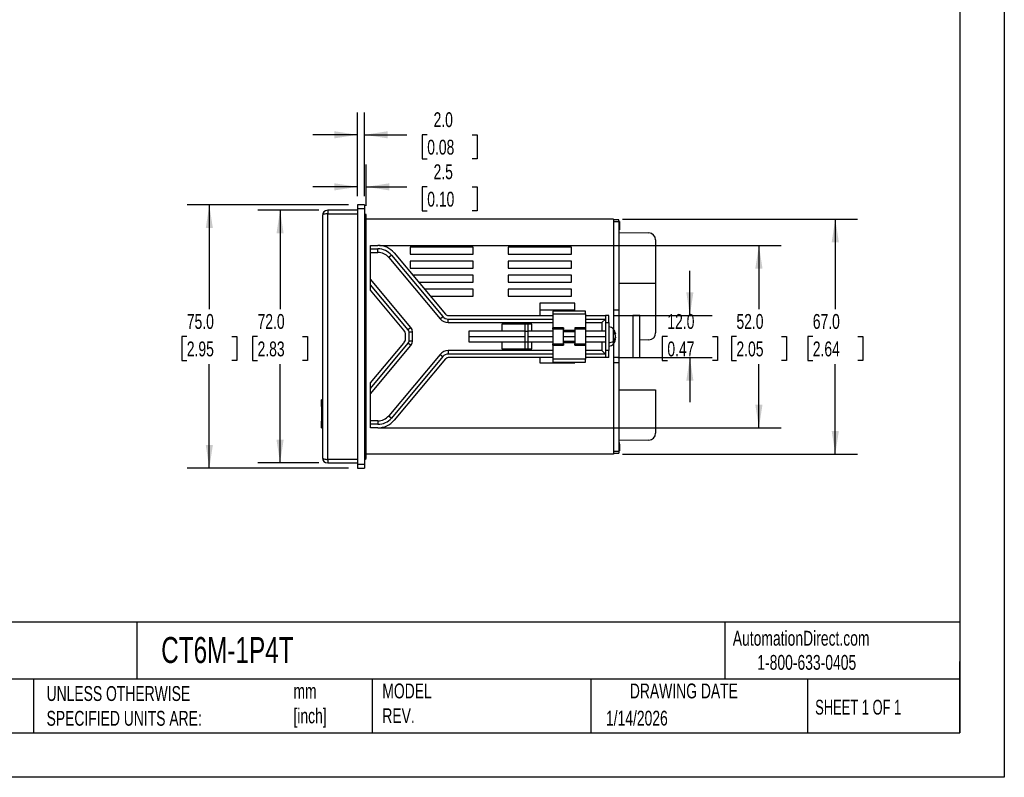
# Model space of a CAD drawing. Header units: millimetres. Extents: x 0 to 559, y 0 to 432.
# Tile 3 of 7: x 278 to 559, y 0 to 216. Entities that reach past the tile are written whole.
import ezdxf

# ---------------------------------------------------------------- set-up
doc = ezdxf.new("R2010")
doc.units = ezdxf.units.MM
doc.header["$LTSCALE"] = 2
doc.linetypes.add('CENTERX2', pattern=[20.32, 12.7, -2.54, 2.54, -2.54])
doc.layers.add('DIMENSIONS', color=140, linetype='Continuous', lineweight=25)
doc.layers.add('TEXT', color=140, linetype='Continuous', lineweight=25)
doc.styles.add('SLDTEXTSTYLE0', font='TXT', dxfattribs={"width": 0.7})
doc.styles.add('SLDTEXTSTYLE1', font='TXT', dxfattribs={"width": 0.65})
doc.dimstyles.new('SLDDIMSTYLE1', dxfattribs={"dimtxt": 4.316016, "dimasz": 6.604, "dimexe": 0, "dimexo": 0.0625, "dimgap": 1.079004, "dimtad": 0, "dimtih": 1, "dimtoh": 1, "dimdec": 1, "dimrnd": 1e-09, "dimzin": 4, "dimdsep": 46, "dimtxsty": 'SLDTEXTSTYLE0', "dimsah": 1, "dimcen": 0.09, "dimadec": 0, "dimazin": 1, "dimtfac": 1, "dimtdec": 1, "dimtofl": 0, "dimtmove": 0, "dimatfit": 3, "dimfxl": 0, "dimfrac": 2, "dimtolj": 1, "dimtzin": 12, "dimarcsym": 0})
doc.dimstyles.new('SLDDIMSTYLE2', dxfattribs={"dimtxt": 4.316016, "dimasz": 6.604, "dimexe": 0, "dimexo": 0.0625, "dimgap": 1.079004, "dimtad": 0, "dimtih": 1, "dimtoh": 1, "dimdec": 1, "dimrnd": 1e-09, "dimzin": 4, "dimdsep": 46, "dimtxsty": 'SLDTEXTSTYLE0', "dimsah": 1, "dimcen": 0.09, "dimadec": 0, "dimazin": 1, "dimtfac": 1, "dimtdec": 1, "dimtmove": 0, "dimatfit": 0, "dimfxl": 0, "dimfrac": 2, "dimtolj": 1, "dimtzin": 12, "dimarcsym": 0})
doc.dimstyles.new('SLDDIMSTYLE3', dxfattribs={"dimtxt": 4.316016, "dimasz": 6.604, "dimexe": 0, "dimexo": 0.0625, "dimgap": 1.079004, "dimtad": 0, "dimtih": 1, "dimtoh": 1, "dimdec": 1, "dimrnd": 1e-09, "dimzin": 12, "dimdsep": 46, "dimtxsty": 'SLDTEXTSTYLE0', "dimsah": 1, "dimcen": 0.09, "dimadec": 0, "dimazin": 3, "dimtfac": 1, "dimtdec": 1, "dimtmove": 0, "dimatfit": 0, "dimfxl": 0, "dimfrac": 2, "dimtolj": 1, "dimtzin": 12, "dimarcsym": 0})

# ---------------------------------------------------------------- blocks, each defined once
blk = doc.blocks.new('_D_7')
at = {"layer": 'DIMENSIONS'}
for p, q in [((449.93, 159.1), (516.96, 159.1)), ((510.61, 159.1), (510.61, 133.43)), ((504.2, 125.6), (502.75, 125.6)), ((502.75, 125.6), (502.75, 118.74)), ((517.02, 125.6), (518.47, 125.6)), ((518.47, 125.6), (518.47, 118.74)), ((502.75, 118.74), (504.2, 118.74)), ((518.47, 118.74), (517.02, 118.74)), ((510.61, 92.1), (510.61, 117.78)), ((449.93, 92.1), (516.96, 92.1))]:
    blk.add_line(p, q, dxfattribs=at)
for points in [[(510.61, 159.1), (509.59, 152.5), (511.63, 152.5)], [(510.61, 92.1), (511.63, 98.71), (509.59, 98.71)]]:
    blk.add_solid(points, dxfattribs=at)
at = {"layer": 'DIMENSIONS', "char_height": 4.233, "attachment_point": 1, "style": 'SLDTEXTSTYLE0'}
for s, insert in [('67.0', (504.2, 132.03)), ('2.64', (504.2, 124.2))]:
    blk.add_mtext(s, dxfattribs=dict(at, insert=insert))
blk = doc.blocks.new('_D_8')
at = {"layer": 'DIMENSIONS'}
for p, q in [((374.39, 165.64), (374.39, 189.45)), ((376.39, 165.64), (376.39, 189.45)), ((374.39, 183.1), (361.69, 183.1)), ((376.39, 183.1), (388.43, 183.1)), ((394.28, 183.1), (392.83, 183.1)), ((392.83, 183.1), (392.83, 176.24)), ((407.11, 183.1), (408.55, 183.1)), ((408.55, 183.1), (408.55, 176.24)), ((392.83, 176.24), (394.28, 176.24)), ((408.55, 176.24), (407.11, 176.24))]:
    blk.add_line(p, q, dxfattribs=at)
for points in [[(374.39, 183.1), (367.79, 184.12), (367.79, 182.09)], [(376.39, 183.1), (383, 182.09), (383, 184.12)]]:
    blk.add_solid(points, dxfattribs=at)
at = {"layer": 'DIMENSIONS', "char_height": 4.233, "attachment_point": 1, "style": 'SLDTEXTSTYLE0'}
for s, insert in [('2.0', (396.08, 189.53)), ('0.08', (394.28, 181.7))]:
    blk.add_mtext(s, dxfattribs=dict(at, insert=insert))
blk = doc.blocks.new('_D_9')
at = {"layer": 'DIMENSIONS'}
for p, q in [((363.35, 161.6), (345.96, 161.6)), ((352.31, 161.6), (352.31, 133.43)), ((345.9, 125.6), (344.45, 125.6)), ((344.45, 125.6), (344.45, 118.74)), ((358.73, 125.6), (360.17, 125.6)), ((360.17, 125.6), (360.17, 118.74)), ((344.45, 118.74), (345.9, 118.74)), ((360.17, 118.74), (358.73, 118.74)), ((352.31, 89.6), (352.31, 117.78)), ((363.35, 89.6), (345.96, 89.6))]:
    blk.add_line(p, q, dxfattribs=at)
for points in [[(352.31, 161.6), (351.3, 155), (353.33, 155)], [(352.31, 89.6), (353.33, 96.21), (351.3, 96.21)]]:
    blk.add_solid(points, dxfattribs=at)
at = {"layer": 'DIMENSIONS', "char_height": 4.233, "attachment_point": 1, "style": 'SLDTEXTSTYLE0'}
for s, insert in [('72.0', (345.9, 132.03)), ('2.83', (345.9, 124.2))]:
    blk.add_mtext(s, dxfattribs=dict(at, insert=insert))
blk = doc.blocks.new('_D_10')
at = {"layer": 'DIMENSIONS'}
for p, q in [((371.85, 163.1), (325.79, 163.1)), ((332.14, 163.1), (332.14, 133.43)), ((325.73, 125.6), (324.28, 125.6)), ((324.28, 125.6), (324.28, 118.74)), ((338.56, 125.6), (340.01, 125.6)), ((340.01, 125.6), (340.01, 118.74)), ((324.28, 118.74), (325.73, 118.74)), ((340.01, 118.74), (338.56, 118.74)), ((332.14, 88.1), (332.14, 117.78)), ((371.85, 88.1), (325.79, 88.1))]:
    blk.add_line(p, q, dxfattribs=at)
for points in [[(332.14, 163.1), (331.13, 156.5), (333.16, 156.5)], [(332.14, 88.1), (333.16, 94.71), (331.13, 94.71)]]:
    blk.add_solid(points, dxfattribs=at)
at = {"layer": 'DIMENSIONS', "char_height": 4.233, "attachment_point": 1, "style": 'SLDTEXTSTYLE0'}
for s, insert in [('75.0', (325.73, 132.03)), ('2.95', (325.73, 124.2))]:
    blk.add_mtext(s, dxfattribs=dict(at, insert=insert))
blk = doc.blocks.new('_D_11')
at = {"layer": 'DIMENSIONS'}
for p, q in [((374.39, 165.64), (374.39, 174.62)), ((376.89, 162.89), (376.89, 174.62)), ((374.39, 168.27), (361.69, 168.27)), ((376.89, 168.27), (388.43, 168.27)), ((394.28, 168.27), (392.83, 168.27)), ((392.83, 168.27), (392.83, 161.41)), ((407.11, 168.27), (408.55, 168.27)), ((408.55, 168.27), (408.55, 161.41)), ((392.83, 161.41), (394.28, 161.41)), ((408.55, 161.41), (407.11, 161.41))]:
    blk.add_line(p, q, dxfattribs=at)
for points in [[(374.39, 168.27), (367.79, 169.29), (367.79, 167.25)], [(376.89, 168.27), (383.5, 167.25), (383.5, 169.29)]]:
    blk.add_solid(points, dxfattribs=at)
at = {"layer": 'DIMENSIONS', "char_height": 4.233, "attachment_point": 1, "style": 'SLDTEXTSTYLE0'}
for s, insert in [('2.5', (396.08, 174.69)), ('0.10', (394.28, 166.87))]:
    blk.add_mtext(s, dxfattribs=dict(at, insert=insert))
blk = doc.blocks.new('_D_12')
at = {"layer": 'DIMENSIONS'}
for p, q in [((469.15, 131.6), (469.15, 144.3)), ((448.63, 131.6), (475.5, 131.6)), ((462.74, 125.6), (461.29, 125.6)), ((461.29, 125.6), (461.29, 118.74)), ((475.57, 125.6), (477.02, 125.6)), ((477.02, 125.6), (477.02, 118.74)), ((448.63, 119.6), (475.5, 119.6)), ((461.29, 118.74), (462.74, 118.74)), ((469.15, 119.6), (469.15, 106.9)), ((477.02, 118.74), (475.57, 118.74))]:
    blk.add_line(p, q, dxfattribs=at)
for points in [[(469.15, 131.6), (470.17, 138.21), (468.14, 138.21)], [(469.15, 119.6), (468.14, 113), (470.17, 113)]]:
    blk.add_solid(points, dxfattribs=at)
at = {"layer": 'DIMENSIONS', "char_height": 4.233, "attachment_point": 1, "style": 'SLDTEXTSTYLE0'}
for s, insert in [('12.0', (462.74, 132.03)), ('0.47', (462.74, 124.2))]:
    blk.add_mtext(s, dxfattribs=dict(at, insert=insert))
blk = doc.blocks.new('_D_13')
at = {"layer": 'DIMENSIONS'}
for p, q in [((380.63, 151.6), (495.19, 151.6)), ((488.84, 151.6), (488.84, 133.43)), ((482.43, 125.6), (480.98, 125.6)), ((480.98, 125.6), (480.98, 118.74)), ((495.25, 125.6), (496.7, 125.6)), ((496.7, 125.6), (496.7, 118.74)), ((480.98, 118.74), (482.43, 118.74)), ((496.7, 118.74), (495.25, 118.74)), ((488.84, 99.6), (488.84, 117.78)), ((380.63, 99.6), (495.19, 99.6))]:
    blk.add_line(p, q, dxfattribs=at)
for points in [[(488.84, 151.6), (487.82, 145), (489.86, 145)], [(488.84, 99.6), (489.86, 106.21), (487.82, 106.21)]]:
    blk.add_solid(points, dxfattribs=at)
at = {"layer": 'DIMENSIONS', "char_height": 4.233, "attachment_point": 1, "style": 'SLDTEXTSTYLE0'}
for s, insert in [('52.0', (482.43, 132.03)), ('2.05', (482.43, 124.2))]:
    blk.add_mtext(s, dxfattribs=dict(at, insert=insert))

msp = doc.modelspace()

# ---------------------------------------------------------------- linework, layer by layer
at = {"color": 7, "linetype": 'Continuous'}
for p, q in [((558.8, 431.81), (558.8, 0.01)), ((558.8, 0.01), (0, 0.01))]:
    msp.add_line(p, q, dxfattribs=at)
for p, q in [((376.39, 163.1), (374.39, 163.1)), ((374.39, 163.1), (374.39, 162.1)), ((376.39, 163.1), (376.39, 162.1)), ((364.39, 160.1), (364.39, 91.1)), ((374.39, 161.6), (365.89, 161.6)), ((365.89, 161.6), (365.89, 160.6)), ((365.89, 90.6), (365.89, 160.6)), ((365.89, 160.6), (374.39, 160.6)), ((374.39, 162.1), (374.39, 89.1)), ((374.39, 162.1), (376.39, 162.1)), ((376.39, 162.1), (376.39, 89.1)), ((376.89, 160.35), (376.39, 160.6)), ((376.89, 90.85), (376.89, 160.35)), ((447.39, 159.1), (376.89, 159.1)), ((447.39, 159.1), (447.39, 127.64)), ((448.89, 158.85), (447.39, 158.85)), ((447.39, 158.35), (448.89, 158.35)), ((448.89, 158.35), (448.89, 158.85)), ((448.89, 158.35), (448.89, 133.1)), ((449.09, 158.35), (448.89, 158.35)), ((449.09, 158.29), (448.89, 158.29)), ((449.09, 158.17), (448.89, 158.17)), ((449.09, 157.96), (448.89, 157.96)), ((449.09, 157.77), (448.89, 157.77)), ((449.09, 157.58), (448.89, 157.58)), ((449.09, 157.44), (448.89, 157.44)), ((449.09, 157.34), (448.89, 157.34)), ((449.09, 157.29), (448.89, 157.29)), ((449.09, 158.35), (449.09, 158.29)), ((449.09, 158.29), (449.09, 158.17)), ((449.09, 158.17), (449.09, 157.96)), ((449.09, 157.96), (449.09, 157.77)), ((449.09, 157.77), (449.09, 157.58)), ((449.09, 157.58), (449.09, 157.44)), ((449.09, 157.44), (449.09, 157.34)), ((449.09, 157.34), (449.09, 157.29)), ((449.09, 157.29), (449.09, 157.17)), ((449.09, 157.17), (448.89, 157.17)), ((449.09, 157.05), (448.89, 157.05)), ((449.09, 156.86), (448.89, 156.86)), ((449.09, 156.7), (448.89, 156.7)), ((449.09, 156.42), (448.89, 156.42)), ((449.09, 156.24), (448.89, 156.24)), ((449.09, 156.06), (448.89, 156.06)), ((449.09, 156.03), (448.89, 156.03)), ((448.89, 155.25), (457.42, 155.13)), ((449.09, 157.17), (449.09, 157.05)), ((449.09, 157.05), (449.09, 156.86)), ((449.09, 156.86), (449.09, 156.7)), ((449.09, 156.7), (449.09, 156.42)), ((449.09, 156.42), (449.09, 156.24)), ((449.09, 156.24), (449.09, 156.06)), ((449.09, 156.06), (449.09, 156.03)), ((378.09, 150.6), (378.09, 151.6)), ((378.09, 151.6), (380.22, 151.6)), ((459.39, 153.13), (459.39, 140.75)), ((378.09, 150.6), (380.22, 150.6)), ((378.09, 149.6), (378.09, 150.6)), ((378.09, 149.6), (380.22, 149.6)), ((378.09, 141.92), (378.09, 149.6)), ((380.22, 149.6), (380.22, 150.6)), ((384.05, 148.82), (383.29, 148.17)), ((384.05, 148.82), (398.73, 131.32)), ((384.82, 149.46), (399.49, 131.96)), ((407.39, 151.1), (389.39, 151.1)), ((389.39, 151.1), (389.39, 149.1)), ((389.39, 149.1), (407.39, 149.1)), ((407.39, 149.1), (407.39, 151.1)), ((435.39, 151.1), (417.39, 151.1)), ((417.39, 151.1), (417.39, 149.1)), ((417.39, 149.1), (435.39, 149.1)), ((435.39, 149.1), (435.39, 151.1)), ((383.29, 148.17), (397.96, 130.68)), ((407.39, 147.1), (389.39, 147.1)), ((389.39, 147.1), (389.39, 145.1)), ((407.39, 145.1), (407.39, 147.1)), ((435.39, 147.1), (417.39, 147.1)), ((417.39, 147.1), (417.39, 145.1)), ((435.39, 145.1), (435.39, 147.1)), ((389.39, 145.1), (407.39, 145.1)), ((417.39, 145.1), (435.39, 145.1)), ((389.63, 128.17), (378.09, 141.92)), ((378.09, 140.36), (378.09, 141.92)), ((407.39, 143.1), (390.15, 143.1)), ((391.83, 141.1), (407.39, 141.1)), ((407.39, 141.1), (407.39, 143.1)), ((435.39, 143.1), (417.39, 143.1)), ((417.39, 143.1), (417.39, 141.1)), ((417.39, 141.1), (435.39, 141.1)), ((435.39, 141.1), (435.39, 143.1)), ((459.39, 140.75), (448.89, 140.75)), ((459.39, 140.75), (459.39, 126.66)), ((388.86, 127.52), (378.09, 140.36)), ((378.09, 138.8), (378.09, 140.36)), ((387.63, 127.44), (378.09, 138.8)), ((407.39, 139.1), (393.5, 139.1)), ((407.39, 137.1), (407.39, 139.1)), ((435.39, 139.1), (417.39, 139.1)), ((417.39, 139.1), (417.39, 137.1)), ((435.39, 137.1), (435.39, 139.1)), ((395.18, 137.1), (407.39, 137.1)), ((417.39, 137.1), (435.39, 137.1)), ((426.39, 135.1), (426.39, 131.6)), ((436.39, 135.1), (426.39, 135.1)), ((436.39, 132.85), (436.39, 135.1)), ((436.39, 133.1), (426.39, 133.1)), ((439.39, 132.85), (430.09, 132.85)), ((430.09, 132.85), (430.09, 132.05)), ((430.09, 132.05), (439.39, 132.05)), ((430.09, 132.05), (430.09, 128.08)), ((439.39, 132.05), (439.39, 132.85)), ((439.39, 132.05), (439.39, 128.08)), ((448.89, 133.1), (447.39, 133.1)), ((448.89, 133.1), (448.89, 131.6)), ((397.96, 130.68), (398.73, 131.32)), ((400.26, 131.6), (430.09, 131.6)), ((400.26, 130.6), (430.09, 130.6)), ((400.26, 129.6), (400.26, 130.6)), ((400.26, 129.6), (430.09, 129.6)), ((439.39, 131.6), (445.09, 131.6)), ((439.39, 130.6), (445.09, 130.6)), ((439.39, 129.6), (444.09, 129.6)), ((444.09, 129.6), (445.09, 130.6)), ((444.09, 129.6), (444.09, 127.1)), ((446.09, 131.6), (445.09, 131.6)), ((445.09, 131.6), (445.09, 129.6)), ((445.09, 129.6), (446.09, 129.6)), ((445.09, 129.6), (445.09, 121.6)), ((446.09, 129.6), (446.09, 131.6)), ((446.09, 129.6), (446.09, 121.6)), ((447.39, 131.6), (448.89, 131.6)), ((448.89, 131.6), (448.89, 119.6)), ((448.89, 131.6), (452.89, 131.6)), ((452.89, 131.6), (452.89, 119.6)), ((454.89, 131.6), (452.89, 131.6)), ((454.89, 119.6), (454.89, 131.6)), ((389.63, 128.17), (388.86, 127.52)), ((389.09, 124.33), (389.09, 126.88)), ((390.09, 126.88), (389.09, 126.88)), ((390.09, 124.33), (390.09, 126.88)), ((422.09, 127.1), (406.09, 127.1)), ((406.09, 127.1), (406.09, 125.6)), ((422.09, 129.1), (415.59, 129.1)), ((415.59, 129.1), (415.59, 127.1)), ((423.09, 129.1), (422.09, 129.1)), ((422.09, 129.1), (422.09, 127.1)), ((422.09, 127.1), (423.09, 127.1)), ((422.09, 127.1), (422.09, 124.1)), ((423.09, 127.1), (423.09, 129.1)), ((424.09, 129.1), (423.09, 129.1)), ((430.09, 127.1), (423.09, 127.1)), ((423.09, 124.1), (423.09, 127.1)), ((424.09, 127.1), (424.09, 129.1)), ((433.09, 128.08), (430.09, 128.08)), ((430.09, 127.7), (430.09, 128.08)), ((430.09, 127.7), (430.09, 123.5)), ((433.09, 127.7), (430.09, 127.7)), ((433.09, 128.08), (433.09, 127.7)), ((433.09, 123.5), (433.09, 127.7)), ((436.39, 127.3), (433.09, 127.3)), ((433.09, 127.02), (436.39, 127.02)), ((439.39, 128.08), (436.39, 128.08)), ((436.39, 128.08), (436.39, 127.7)), ((439.39, 127.7), (436.39, 127.7)), ((436.39, 127.7), (436.39, 123.5)), ((439.39, 128.08), (439.39, 127.7)), ((439.39, 127.7), (439.39, 123.5)), ((445.09, 127.1), (439.39, 127.1)), ((447.34, 124.27), (447.34, 127.71)), ((447.68, 127.04), (447.98, 126.43)), ((447.98, 125.94), (447.68, 126.56)), ((447.75, 126.41), (447.98, 126.43)), ((447.98, 126.37), (447.78, 126.36)), ((447.98, 126.43), (447.98, 126.44)), ((447.98, 126.43), (447.98, 126.37)), ((378.09, 112.4), (387.63, 123.77)), ((378.09, 110.85), (388.86, 123.69)), ((388.09, 125.06), (388.09, 126.15)), ((389.63, 123.04), (388.86, 123.69)), ((390.09, 124.33), (389.09, 124.33)), ((406.09, 125.6), (422.09, 125.6)), ((406.09, 125.6), (406.09, 124.1)), ((406.09, 124.1), (422.09, 124.1)), ((415.59, 124.1), (415.59, 122.1)), ((422.09, 124.1), (422.09, 122.1)), ((422.09, 124.1), (423.09, 124.1)), ((423.09, 125.6), (430.09, 125.6)), ((423.09, 124.1), (430.09, 124.1)), ((423.09, 122.1), (423.09, 124.1)), ((424.09, 122.1), (424.09, 124.1)), ((433.09, 125.6), (436.39, 125.6)), ((436.39, 124.19), (433.09, 124.19)), ((433.09, 123.91), (436.39, 123.91)), ((439.39, 125.6), (445.09, 125.6)), ((439.39, 124.1), (445.09, 124.1)), ((444.09, 124.1), (444.09, 121.6)), ((447.34, 123.5), (447.34, 124.27)), ((447.39, 123.57), (447.39, 92.1)), ((447.68, 124.33), (447.68, 124.92)), ((447.98, 124.83), (447.68, 124.85)), ((447.98, 125.27), (447.78, 124.84)), ((447.98, 125.27), (447.89, 125.28)), ((447.98, 125.43), (447.98, 125.94)), ((447.98, 125.43), (447.98, 125.27)), ((447.98, 124.76), (447.98, 124.83)), ((457.49, 124.66), (454.89, 124.54)), ((378.09, 109.29), (389.63, 123.04)), ((400.26, 121.6), (400.26, 120.6)), ((430.09, 121.6), (400.26, 121.6)), ((415.59, 122.1), (422.09, 122.1)), ((422.09, 122.1), (423.09, 122.1)), ((423.09, 122.1), (424.09, 122.1)), ((430.09, 123.5), (433.09, 123.5)), ((430.09, 123.13), (430.09, 123.5)), ((430.09, 123.13), (433.09, 123.13)), ((430.09, 123.13), (430.09, 119.15)), ((433.09, 123.5), (433.09, 123.13)), ((436.39, 123.5), (439.39, 123.5)), ((436.39, 123.13), (436.39, 123.5)), ((436.39, 123.13), (439.39, 123.13)), ((439.39, 123.5), (439.39, 123.13)), ((439.39, 123.13), (439.39, 119.15)), ((444.09, 121.6), (439.39, 121.6)), ((444.09, 121.6), (445.09, 120.6)), ((445.09, 121.6), (445.09, 119.6)), ((446.09, 121.6), (445.09, 121.6)), ((446.09, 119.6), (446.09, 121.6)), ((397.96, 120.53), (383.29, 103.03)), ((398.73, 119.89), (384.05, 102.39)), ((399.49, 119.25), (384.82, 101.75)), ((397.96, 120.53), (398.73, 119.89)), ((430.09, 120.6), (400.26, 120.6)), ((430.09, 119.6), (400.26, 119.6)), ((426.39, 119.6), (426.39, 118.1)), ((426.39, 118.1), (436.39, 118.1)), ((439.39, 119.15), (430.09, 119.15)), ((430.09, 119.15), (430.09, 118.35)), ((430.09, 118.35), (439.39, 118.35)), ((436.39, 118.1), (436.39, 118.35)), ((445.09, 120.6), (439.39, 120.6)), ((445.09, 119.6), (439.39, 119.6)), ((439.39, 118.35), (439.39, 119.15)), ((446.09, 119.6), (445.09, 119.6)), ((448.89, 119.6), (447.39, 119.6)), ((448.89, 118.1), (447.39, 118.1)), ((448.89, 119.6), (452.89, 119.6)), ((448.89, 119.6), (448.89, 118.1)), ((448.89, 118.1), (448.89, 92.85)), ((452.89, 119.6), (454.89, 119.6)), ((378.09, 110.85), (378.09, 112.4)), ((378.09, 109.29), (378.09, 110.85)), ((448.89, 110.45), (459.39, 110.45)), ((459.39, 110.45), (459.39, 98.08)), ((364.14, 107.62), (364.39, 107.77)), ((364.14, 105.67), (364.14, 107.62)), ((378.09, 101.6), (378.09, 109.29)), ((364.14, 105.67), (364.14, 101.53)), ((364.39, 105.67), (364.14, 105.67)), ((364.14, 99.57), (364.14, 101.53)), ((364.14, 101.53), (364.39, 101.53)), ((380.22, 101.6), (378.09, 101.6)), ((378.09, 100.6), (378.09, 101.6)), ((380.22, 101.6), (380.22, 100.6)), ((383.29, 103.03), (384.05, 102.39)), ((364.39, 99.43), (364.14, 99.57)), ((378.09, 99.6), (378.09, 100.6)), ((380.22, 100.6), (378.09, 100.6)), ((380.22, 99.6), (378.09, 99.6)), ((457.42, 96.08), (448.89, 95.95)), ((448.89, 92.85), (447.39, 92.85)), ((449.09, 95.43), (448.89, 95.43)), ((449.09, 95.43), (448.89, 95.43)), ((449.09, 95.41), (448.89, 95.41)), ((449.09, 95.39), (448.89, 95.39)), ((449.09, 95.36), (448.89, 95.36)), ((449.09, 95.22), (448.89, 95.22)), ((449.09, 95.14), (448.89, 95.14)), ((449.09, 95.09), (448.89, 95.09)), ((449.09, 95.08), (448.89, 95.08)), ((449.09, 95.07), (448.89, 95.07)), ((449.09, 95.06), (448.89, 95.06)), ((449.09, 95.04), (448.89, 95.04)), ((449.09, 94.99), (448.89, 94.99)), ((449.09, 94.95), (448.89, 94.95)), ((449.09, 94.92), (448.89, 94.92)), ((449.09, 94.9), (448.89, 94.9)), ((449.09, 94.9), (448.89, 94.9)), ((449.09, 93.16), (448.89, 93.16)), ((449.09, 93.11), (448.89, 93.11)), ((449.09, 93.08), (448.89, 93.08)), ((449.09, 93.05), (448.89, 93.05)), ((449.09, 93.04), (448.89, 93.04)), ((448.89, 92.85), (448.89, 92.35)), ((449.09, 95.41), (449.09, 95.43)), ((449.09, 95.43), (449.09, 95.43)), ((449.09, 95.39), (449.09, 95.41)), ((449.09, 95.36), (449.09, 95.39)), ((449.09, 95.22), (449.09, 95.36)), ((449.09, 95.14), (449.09, 95.22)), ((449.09, 95.09), (449.09, 95.14)), ((449.09, 95.08), (449.09, 95.09)), ((449.09, 95.07), (449.09, 95.08)), ((449.09, 95.06), (449.09, 95.07)), ((449.09, 95.04), (449.09, 95.06)), ((449.09, 94.99), (449.09, 95.04)), ((449.09, 94.95), (449.09, 94.99)), ((449.09, 94.92), (449.09, 94.95)), ((449.09, 94.9), (449.09, 94.92)), ((449.09, 94.9), (449.09, 94.9)), ((449.09, 94.9), (449.09, 93.16)), ((449.09, 93.16), (449.09, 93.11)), ((449.09, 93.11), (449.09, 93.08)), ((449.09, 93.08), (449.09, 93.05)), ((449.09, 93.05), (449.09, 93.04)), ((374.39, 90.6), (365.89, 90.6)), ((365.89, 90.6), (365.89, 89.6)), ((376.39, 90.6), (376.89, 90.85)), ((447.39, 92.1), (376.89, 92.1)), ((447.39, 92.35), (448.89, 92.35)), ((365.89, 89.6), (374.39, 89.6)), ((376.39, 89.1), (374.39, 89.1)), ((374.39, 89.1), (374.39, 88.1)), ((374.39, 88.1), (376.39, 88.1)), ((376.39, 89.1), (376.39, 88.1))]:
    msp.add_line(p, q)
at = {"flags": 128}
for points in [[(365.89, 160.6), (365.61, 160.6), (365.33, 160.57), (365.07, 160.52), (364.83, 160.46), (364.5, 160.29), (364.39, 160.1)], [(390.09, 126.88), (389.94, 127.64), (389.63, 128.17)], [(447.68, 126.56), (447.7, 126.84), (447.68, 127.04)], [(389.63, 123.04), (390, 123.72), (390.09, 124.33)], [(364.39, 91.1), (364.5, 90.92), (364.83, 90.75), (365.07, 90.69), (365.33, 90.64), (365.61, 90.61), (365.89, 90.6)]]:
    msp.add_lwpolyline(points, dxfattribs=at)
for centre, radius, start, end in [((365.89, 160.1), 1.5, 90, 180), ((457.39, 153.13), 2, 0, 89.1815), ((380.22, 145.6), 6, 39.9856, 90), ((380.22, 145.6), 5, 39.9856, 90), ((380.22, 145.6), 4, 39.9856, 90), ((400.26, 132.6), 1, 219.9856, 270), ((400.26, 132.6), 3, 219.9856, 270), ((400.26, 132.6), 2, 219.9856, 270), ((386.09, 126.15), 2, 0, 39.9856), ((388.09, 126.88), 1, 0, 39.9856), ((445.95, 126.56), 1.8, 39.5815, 85.4139), ((444.79, 125.6), 3.3, 14.7361, 39.5815), ((457.39, 126.66), 2, 272.7263, 0), ((386.09, 125.06), 2, 320.0144, 0), ((388.09, 124.33), 1, 320.0144, 0), ((446.04, 126.12), 2.26, 271.4109, 305.1125), ((444.79, 125.6), 3.3, 320.4185, 345.2639), ((446.39, 126.03), 1.7, 319.3061, 339.2313), ((446.39, 125.44), 1.7, 319.3061, 339.2313), ((400.26, 118.6), 3, 90, 140.0144), ((445.95, 124.65), 1.8, 274.5861, 320.4185), ((400.26, 118.6), 2, 90, 140.0144), ((400.26, 118.6), 1, 90, 140.0144), ((380.22, 105.6), 4, 270, 320.0144), ((380.22, 105.6), 5, 270, 320.0144), ((380.22, 105.6), 6, 270, 320.0144), ((457.39, 98.08), 2, 270.8185, 0), ((365.89, 91.1), 1.5, 180, 270)]:
    msp.add_arc(centre, radius, start, end)
at = {"layer": 'TEXT'}
for p, q in [((546.1, 419.1), (546.1, 12.7)), ((546.1, 44.25), (12.7, 44.25)), ((311.52, 44.25), (311.52, 27.94)), ((479.15, 44.25), (479.15, 27.94)), ((546.1, 12.7), (546.1, 33.02)), ((546.1, 27.94), (12.7, 27.94)), ((282, 27.94), (282, 12.7)), ((378.6, 27.94), (378.6, 12.7)), ((440.93, 27.94), (440.93, 12.7)), ((502.7, 27.94), (502.7, 12.7)), ((12.7, 12.7), (546.1, 12.7))]:
    msp.add_line(p, q, dxfattribs=at)

# ---------------------------------------------------------------- texts
at = {"layer": 'TEXT', "linetype": 'CENTERX2', "lineweight": 18}
for s, insert, char_height, attachment_point, style in [('CT6M-1P4T', (318.42, 39.98), 7.408, 1, 'SLDTEXTSTYLE0'), ('AutomationDirect.com', (481.39, 41.75), 4.2333, 1, 'SLDTEXTSTYLE0'), ('1-800-633-0405', (488.38, 34.87), 4.2333, 1, 'SLDTEXTSTYLE0'), ('UNLESS OTHERWISE ^JSPECIFIED UNITS ARE:', (285.74, 25.99), 4.2333, 1, 'SLDTEXTSTYLE0'), ('mm^J[inch]', (356.13, 26.68), 4.233, 1, 'SLDTEXTSTYLE0'), ('MODEL ^JREV.', (381.47, 26.73), 4.2333, 1, 'SLDTEXTSTYLE0'), ('DRAWING DATE', (467.45, 26.73), 4.2333, 2, 'SLDTEXTSTYLE0'), ('SHEET 1 OF 1', (504.88, 22.1), 4.2333, 1, 'SLDTEXTSTYLE1'), ('1/14/2026', (445.23, 18.98), 4.233, 1, 'SLDTEXTSTYLE0')]:
    msp.add_mtext(s, dxfattribs=dict(at, insert=insert, char_height=char_height, attachment_point=attachment_point, style=style))

# ---------------------------------------------------------------- dimensions: what is measured, and where the dimension line sits
at = {"layer": 'DIMENSIONS'}
for base, p1, dimstyle, picture, middle in [((374.39, 183.1), (376.39, 163.1), 'SLDDIMSTYLE2', '_D_8', (400.69, 183.1)), ((374.39, 168.27), (376.89, 160.35), 'SLDDIMSTYLE3', '_D_11', (400.69, 168.27))]:
    dim = msp.add_linear_dim(base=base, p1=p1, p2=(374.39, 163.1), dimstyle=dimstyle, dxfattribs=at)
    dim.commit()
    dim.dimension.update_dxf_attribs({"geometry": picture, "text_midpoint": middle, "dimtype": 160})
for base, p1, p2, dimstyle, picture, middle in [((332.14, 88.1), (374.39, 163.1), (374.39, 88.1), 'SLDDIMSTYLE1', '_D_10', (332.14, 125.6)), ((352.31, 89.6), (365.89, 161.6), (365.89, 89.6), 'SLDDIMSTYLE1', '_D_9', (352.31, 125.6)), ((510.61, 92.1), (447.39, 159.1), (447.39, 92.1), 'SLDDIMSTYLE1', '_D_7', (510.61, 125.6)), ((488.84, 99.6), (378.09, 151.6), (378.09, 99.6), 'SLDDIMSTYLE1', '_D_13', (488.84, 125.6)), ((469.15, 131.6), (446.09, 119.6), (446.09, 131.6), 'SLDDIMSTYLE2', '_D_12', (469.15, 125.6))]:
    dim = msp.add_linear_dim(base=base, p1=p1, p2=p2, angle=90, dimstyle=dimstyle, dxfattribs=at)
    dim.commit()
    dim.dimension.update_dxf_attribs({"geometry": picture, "text_midpoint": middle, "dimtype": 160})

doc.saveas('drawing.dxf')
